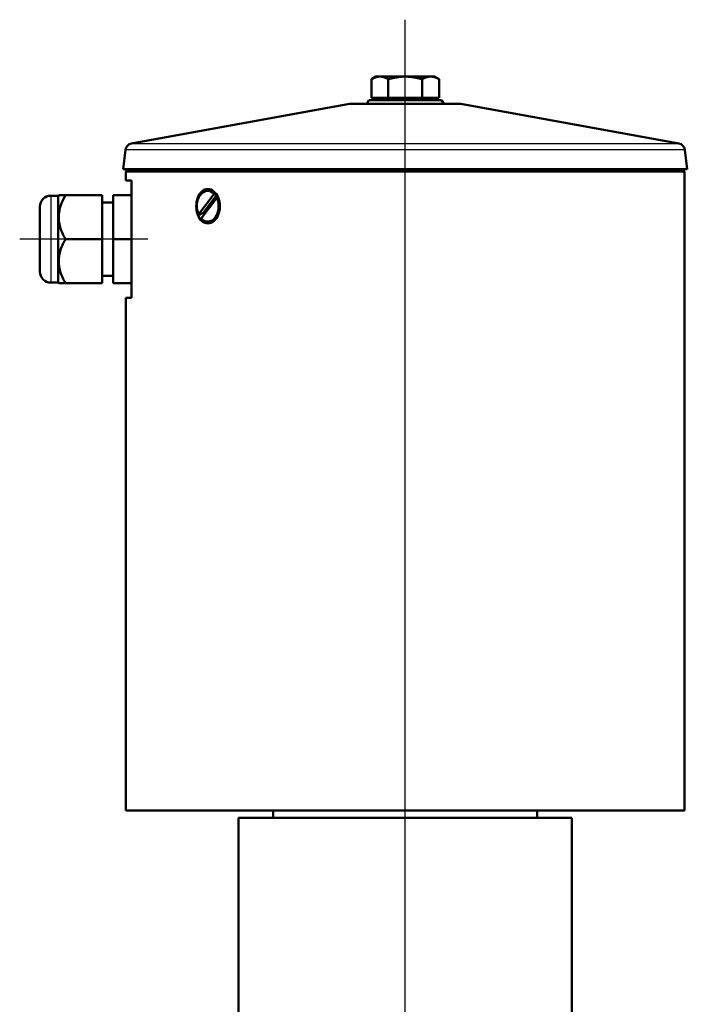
# Model space of a CAD drawing. Header units: millimetres. Extents: x 130 to 860, y 241 to 1215.
# Tile 6 of 10: x 225 to 408, y 937 to 1206. Entities that reach past the tile are written whole.
import ezdxf

# ---------------------------------------------------------------- set-up
doc = ezdxf.new("R2010")
doc.units = ezdxf.units.MM
doc.header["$LTSCALE"] = 5
for name, color, linetype, lineweight in [('Mittellinie(DIN)', 4, 'Continuous', 25), ('Sichtbare Kanten(DIN)', 7, 'Continuous', 50), ('Sichtbare tangentiale Kanten(DIN)', 3, 'Continuous', 25)]:
    doc.layers.add(name, color=color, linetype=linetype, lineweight=lineweight)

msp = doc.modelspace()

# ---------------------------------------------------------------- linework, layer by layer
at = {"layer": 'Mittellinie(DIN)', "linetype": 'Continuous'}
for p, q in [((330.54, 560.06), (330.54, 1206.22)), ((260.34, 1146.29), (225.34, 1146.29))]:
    msp.add_line(p, q, dxfattribs=at)
at = {"layer": 'Sichtbare Kanten(DIN)'}
for p, q in [((322.54, 1190.69), (321.3, 1189.98)), ((321.3, 1184.89), (321.3, 1189.98)), ((323.61, 1190.69), (322.54, 1190.69)), ((330.54, 1190.69), (323.61, 1190.69)), ((325.92, 1184.89), (325.92, 1189.98)), ((337.46, 1190.69), (330.54, 1190.69)), ((335.16, 1184.89), (335.16, 1189.98)), ((338.54, 1190.69), (337.46, 1190.69)), ((338.54, 1190.69), (339.77, 1189.98)), ((339.77, 1184.89), (339.77, 1189.98)), ((315.36, 1183.26), (255.83, 1172.41)), ((315.72, 1183.29), (345.36, 1183.29)), ((320.61, 1184.29), (320.04, 1183.29)), ((320.61, 1184.29), (340.46, 1184.29)), ((325.92, 1184.89), (321.3, 1184.89)), ((323.22, 1184.89), (323.22, 1184.29)), ((335.16, 1184.89), (325.92, 1184.89)), ((339.77, 1184.89), (335.16, 1184.89)), ((337.85, 1184.89), (337.85, 1184.29)), ((340.46, 1184.29), (341.04, 1183.29)), ((345.71, 1183.26), (405.24, 1172.41)), ((254.2, 1170.68), (253.56, 1165.41)), ((406.87, 1170.68), (407.52, 1165.41)), ((253.56, 1165.41), (407.52, 1165.41)), ((254.55, 1165.29), (253.56, 1165.41)), ((254.84, 1165.29), (254.34, 1164.79)), ((406.74, 1164.79), (254.34, 1164.79)), ((254.34, 1162.29), (254.34, 1164.79)), ((254.55, 1165.29), (406.52, 1165.29)), ((406.24, 1165.29), (406.74, 1164.79)), ((406.52, 1165.29), (407.52, 1165.41)), ((406.74, 990.29), (406.74, 1164.79)), ((255.83, 1162.29), (254.34, 1162.29)), ((255.83, 1162.29), (255.83, 1130.29)), ((276.65, 1159.49), (277.01, 1159.49)), ((235.84, 1158.15), (233.84, 1158.15)), ((235.84, 1158.15), (235.98, 1158.29)), ((235.84, 1158.15), (235.84, 1134.43)), ((235.98, 1158.29), (237.84, 1158.29)), ((247.84, 1158.29), (237.84, 1158.29)), ((247.84, 1146.29), (247.84, 1158.29)), ((250.84, 1156.29), (247.84, 1156.29)), ((255.83, 1158.29), (250.84, 1158.29)), ((250.84, 1158.29), (250.84, 1146.29)), ((274.17, 1153), (278.41, 1158.68)), ((279.14, 1157.59), (274.9, 1151.9)), ((278.91, 1158.12), (275.51, 1153.56)), ((278.41, 1158.68), (278.76, 1158.68)), ((279.5, 1157.59), (279.14, 1157.59)), ((230.84, 1137.43), (230.84, 1155.15)), ((274.52, 1153), (274.17, 1153)), ((276.65, 1151.09), (277.01, 1151.09)), ((247.84, 1146.29), (237.84, 1146.29)), ((247.84, 1134.29), (247.84, 1146.29)), ((255.83, 1146.29), (250.84, 1146.29)), ((250.84, 1146.29), (250.84, 1134.29)), ((250.84, 1136.29), (247.84, 1136.29)), ((235.84, 1134.43), (233.84, 1134.43)), ((235.84, 1134.43), (235.98, 1134.29)), ((237.84, 1134.29), (235.98, 1134.29)), ((247.84, 1134.29), (237.84, 1134.29)), ((255.83, 1134.29), (250.84, 1134.29)), ((254.34, 1130.29), (255.83, 1130.29)), ((254.34, 990.29), (254.34, 1130.29)), ((254.34, 990.29), (406.74, 990.29)), ((294.54, 988.29), (294.54, 990.29)), ((366.54, 988.29), (366.54, 990.29)), ((285.04, 988.29), (376.04, 988.29)), ((285.04, 988.29), (285.04, 924.89)), ((376.04, 988.29), (376.04, 924.89))]:
    msp.add_line(p, q, dxfattribs=at)
at = {"layer": 'Sichtbare Kanten(DIN)', "flags": 128}
for points in [[(323.61, 1190.69), (323.52, 1190.69), (323.42, 1190.69), (323.33, 1190.68), (323.24, 1190.67), (323.15, 1190.66), (323.05, 1190.65), (322.96, 1190.63), (322.87, 1190.61), (322.78, 1190.59), (322.68, 1190.57), (322.59, 1190.54), (322.5, 1190.51), (322.4, 1190.48), (322.31, 1190.45), (322.21, 1190.42), (322.11, 1190.38), (322.01, 1190.34), (321.92, 1190.29), (321.82, 1190.25), (321.72, 1190.2), (321.61, 1190.15), (321.51, 1190.09), (321.41, 1190.04), (321.3, 1189.98)], [(325.92, 1189.98), (325.81, 1190.04), (325.71, 1190.09), (325.6, 1190.15), (325.5, 1190.2), (325.4, 1190.25), (325.3, 1190.29), (325.2, 1190.34), (325.1, 1190.38), (325.01, 1190.42), (324.91, 1190.45), (324.82, 1190.48), (324.72, 1190.51), (324.63, 1190.54), (324.53, 1190.57), (324.44, 1190.59), (324.35, 1190.61), (324.25, 1190.63), (324.16, 1190.65), (324.07, 1190.66), (323.98, 1190.67), (323.89, 1190.68), (323.79, 1190.69), (323.7, 1190.69), (323.61, 1190.69)], [(330.54, 1190.69), (330.35, 1190.69), (330.17, 1190.69), (329.98, 1190.68), (329.8, 1190.67), (329.61, 1190.66), (329.43, 1190.65), (329.24, 1190.63), (329.06, 1190.61), (328.87, 1190.59), (328.69, 1190.57), (328.5, 1190.54), (328.31, 1190.51), (328.12, 1190.48), (327.93, 1190.45), (327.74, 1190.42), (327.55, 1190.38), (327.35, 1190.34), (327.15, 1190.29), (326.95, 1190.25), (326.75, 1190.2), (326.55, 1190.15), (326.34, 1190.09), (326.13, 1190.04), (325.92, 1189.98)], [(335.16, 1189.98), (334.94, 1190.04), (334.73, 1190.09), (334.53, 1190.15), (334.32, 1190.2), (334.12, 1190.25), (333.92, 1190.29), (333.72, 1190.34), (333.53, 1190.38), (333.33, 1190.42), (333.14, 1190.45), (332.95, 1190.48), (332.76, 1190.51), (332.57, 1190.54), (332.39, 1190.57), (332.2, 1190.59), (332.01, 1190.61), (331.83, 1190.63), (331.64, 1190.65), (331.46, 1190.66), (331.28, 1190.67), (331.09, 1190.68), (330.91, 1190.69), (330.72, 1190.69), (330.54, 1190.69)], [(337.46, 1190.69), (337.37, 1190.69), (337.28, 1190.69), (337.19, 1190.68), (337.1, 1190.67), (337, 1190.66), (336.91, 1190.65), (336.82, 1190.63), (336.73, 1190.61), (336.63, 1190.59), (336.54, 1190.57), (336.45, 1190.54), (336.35, 1190.51), (336.26, 1190.48), (336.16, 1190.45), (336.07, 1190.42), (335.97, 1190.38), (335.87, 1190.34), (335.77, 1190.29), (335.67, 1190.25), (335.57, 1190.2), (335.47, 1190.15), (335.37, 1190.09), (335.26, 1190.04), (335.16, 1189.98)], [(339.77, 1189.98), (339.67, 1190.04), (339.56, 1190.09), (339.46, 1190.15), (339.36, 1190.2), (339.26, 1190.25), (339.16, 1190.29), (339.06, 1190.34), (338.96, 1190.38), (338.86, 1190.42), (338.77, 1190.45), (338.67, 1190.48), (338.58, 1190.51), (338.48, 1190.54), (338.39, 1190.57), (338.3, 1190.59), (338.2, 1190.61), (338.11, 1190.63), (338.02, 1190.65), (337.93, 1190.66), (337.83, 1190.67), (337.74, 1190.68), (337.65, 1190.69), (337.56, 1190.69), (337.46, 1190.69)], [(276.65, 1150.59), (276.24, 1150.63), (275.82, 1150.75), (275.42, 1150.96), (275.05, 1151.24), (274.7, 1151.59), (274.41, 1151.99), (274.15, 1152.44), (273.93, 1152.95), (273.75, 1153.51), (273.62, 1154.1), (273.55, 1154.7), (273.52, 1155.29), (273.55, 1155.88), (273.62, 1156.48), (273.75, 1157.07), (273.93, 1157.63), (274.15, 1158.14), (274.41, 1158.59), (274.7, 1158.99), (275.05, 1159.34), (275.42, 1159.62), (275.82, 1159.83), (276.24, 1159.95), (276.65, 1159.99)], [(276.65, 1159.99), (277.07, 1159.95), (277.5, 1159.83), (277.92, 1159.62), (278.31, 1159.34), (278.68, 1158.99), (279, 1158.59), (279.28, 1158.14), (279.53, 1157.63), (279.72, 1157.07), (279.87, 1156.48), (279.95, 1155.88), (279.98, 1155.29), (279.95, 1154.7), (279.87, 1154.1), (279.72, 1153.51), (279.53, 1152.95), (279.28, 1152.44), (279, 1151.99), (278.68, 1151.59), (278.31, 1151.24), (277.92, 1150.96), (277.5, 1150.75), (277.07, 1150.63), (276.65, 1150.59)], [(237.84, 1158.29), (237.52, 1157.72), (237.24, 1157.17), (236.99, 1156.64), (236.77, 1156.13), (236.58, 1155.62), (236.42, 1155.13), (236.28, 1154.64), (236.17, 1154.16), (236.09, 1153.69), (236.03, 1153.22), (235.99, 1152.75), (235.98, 1152.29), (235.99, 1151.83), (236.03, 1151.36), (236.09, 1150.89), (236.17, 1150.42), (236.28, 1149.94), (236.42, 1149.45), (236.58, 1148.96), (236.77, 1148.46), (236.99, 1147.94), (237.24, 1147.41), (237.52, 1146.86), (237.84, 1146.29)], [(278.76, 1158.68), (278.77, 1158.66), (278.77, 1158.63), (278.78, 1158.6), (278.79, 1158.58), (278.79, 1158.55), (278.8, 1158.53), (278.81, 1158.5), (278.81, 1158.48), (278.82, 1158.46), (278.83, 1158.43), (278.83, 1158.41), (278.84, 1158.39), (278.84, 1158.36), (278.85, 1158.34), (278.86, 1158.32), (278.86, 1158.29), (278.87, 1158.27), (278.87, 1158.25), (278.88, 1158.23), (278.89, 1158.2), (278.89, 1158.18), (278.9, 1158.16), (278.9, 1158.14), (278.91, 1158.12)], [(275.51, 1153.56), (275.47, 1153.54), (275.43, 1153.51), (275.39, 1153.49), (275.36, 1153.47), (275.32, 1153.45), (275.28, 1153.43), (275.24, 1153.4), (275.2, 1153.38), (275.16, 1153.36), (275.12, 1153.34), (275.08, 1153.31), (275.04, 1153.29), (275, 1153.27), (274.96, 1153.24), (274.92, 1153.22), (274.87, 1153.2), (274.83, 1153.17), (274.79, 1153.15), (274.74, 1153.12), (274.7, 1153.1), (274.66, 1153.07), (274.61, 1153.05), (274.57, 1153.02), (274.52, 1153)], [(237.84, 1146.29), (237.52, 1145.72), (237.24, 1145.17), (236.99, 1144.64), (236.77, 1144.13), (236.58, 1143.62), (236.42, 1143.13), (236.28, 1142.64), (236.17, 1142.16), (236.09, 1141.69), (236.03, 1141.22), (235.99, 1140.75), (235.98, 1140.29), (235.99, 1139.83), (236.03, 1139.36), (236.09, 1138.89), (236.17, 1138.42), (236.28, 1137.94), (236.42, 1137.45), (236.58, 1136.96), (236.77, 1136.46), (236.99, 1135.94), (237.24, 1135.41), (237.52, 1134.86), (237.84, 1134.29)]]:
    msp.add_lwpolyline(points, dxfattribs=at)
at = {"layer": 'Sichtbare Kanten(DIN)'}
for centre, radius, start, end in [((315.72, 1181.29), 2, 90, 100.3315), ((345.36, 1181.29), 2, 79.6685, 90), ((256.19, 1170.44), 2, 100.3315, 173), ((404.88, 1170.44), 2, 7, 79.6685), ((233.84, 1155.15), 3, 90, 180), ((233.84, 1137.43), 3, 180, 270)]:
    msp.add_arc(centre, radius, start, end, dxfattribs=at)
for centre, major_axis, start_param, end_param in [((276.65, 1155.29), (0, 4.2), 5.652024, 8.432128), ((277.01, 1155.29), (0, 4.2), 5.652024, 6.283185), ((276.65, 1155.29), (0, -4.2), 5.652024, 8.432128), ((277.01, 1155.29), (0, -4.2), 0, 2.148943), ((277.57, 1155.29), (0, -3.4), 2.311835, 2.553613), ((277.57, 1155.29), (0, 3.4), 2.105762, 2.288631)]:
    msp.add_ellipse(centre, major_axis=major_axis, ratio=0.707107, start_param=start_param, end_param=end_param, dxfattribs=at)
at = {"layer": 'Sichtbare tangentiale Kanten(DIN)'}
for p, q in [((345.71, 1183.26), (315.36, 1183.26)), ((255.83, 1172.41), (405.24, 1172.41)), ((406.87, 1170.68), (254.2, 1170.68)), ((233.84, 1158.15), (233.84, 1134.43))]:
    msp.add_line(p, q, dxfattribs=at)

doc.saveas('drawing.dxf')
